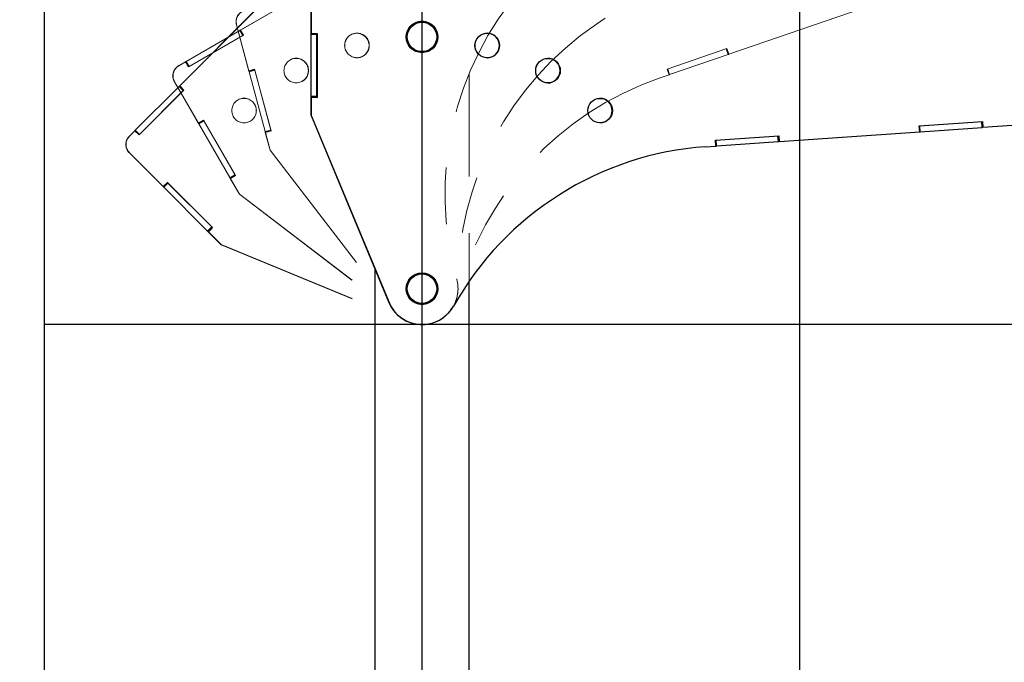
# Paper-space layout 'Sheet9' of a CAD drawing. Header units: inches. Extents: x 2.34 to 9.39, y 0.52 to 7.47.
# Tile 27 of 32: x 4.06 to 5.8, y 4.06 to 5.19. Entities that reach past the tile are written whole.
import ezdxf

# ---------------------------------------------------------------- set-up
doc = ezdxf.new("R2010")
doc.units = ezdxf.units.IN
doc.header["$MEASUREMENT"] = 0
doc.linetypes.add('PHANTOM', pattern=[0.5, 0.25, -0.05, 0.05, -0.05, 0.05, -0.05])
doc.layers.add('FORMAT', color=7, linetype='Continuous')
doc.styles.add('SLDTEXTSTYLE0', font='TXT', dxfattribs={"width": 0.75})
doc.dimstyles.new('SLDDIMSTYLE11', dxfattribs={"dimtxt": 0.104167, "dimasz": 0.13, "dimexe": 0, "dimexo": 0.0625, "dimgap": 0.026042, "dimtad": 0, "dimtih": 1, "dimtoh": 1, "dimdec": 1, "dimlfac": 18, "dimrnd": 1e-09, "dimzin": 12, "dimdsep": 46, "dimtxsty": 'SLDTEXTSTYLE0', "dimsah": 1, "dimcen": 0.09, "dimadec": 0, "dimazin": 3, "dimtfac": 1, "dimtdec": 1, "dimtofl": 0, "dimtmove": 0, "dimatfit": 3, "dimfxl": 1, "dimfrac": 2, "dimtolj": 1, "dimtzin": 12, "dimarcsym": 0})
doc.dimstyles.new('SLDDIMSTYLE13', dxfattribs={"dimtxt": 0.104167, "dimasz": 0.13, "dimexe": 0, "dimexo": 0.0625, "dimgap": 0.026042, "dimtad": 0, "dimtih": 1, "dimtoh": 1, "dimlfac": 18, "dimrnd": 1e-09, "dimzin": 12, "dimdsep": 46, "dimtxsty": 'SLDTEXTSTYLE0', "dimsah": 1, "dimcen": 0.09, "dimadec": 0, "dimazin": 3, "dimtfac": 1, "dimtofl": 0, "dimtmove": 0, "dimatfit": 3, "dimfxl": 1, "dimfrac": 2, "dimtolj": 1, "dimtzin": 12, "dimarcsym": 0})

# ---------------------------------------------------------------- blocks, each defined once
blk = doc.blocks.new('_D_74')
at = {"layer": 'FORMAT', "color": 7}
for p, q in [((7.0993, 1.4987), (7.0993, 0.654)), ((4.7742, 0.9687), (4.7742, 0.654)), ((4.7742, 0.779), (5.4507, 0.779)), ((7.0993, 0.779), (6.3769, 0.779))]:
    blk.add_line(p, q, dxfattribs=at)
for points in [[(4.7742, 0.779), (4.9042, 0.759), (4.9042, 0.799)], [(7.0993, 0.779), (6.9693, 0.799), (6.9693, 0.759)]]:
    blk.add_solid(points, dxfattribs=at)
at = {"layer": 'FORMAT', "color": 7, "insert": (5.4507, 0.8305), "char_height": 0.10417, "attachment_point": 1, "style": 'SLDTEXTSTYLE0'}
blk.add_mtext('HOOK REACH', dxfattribs=at)
blk = doc.blocks.new('_D_76')
at = {"layer": 'FORMAT', "color": 7}
for p, q in [((5.9692, 6.7509), (3.1807, 6.7509)), ((3.3057, 6.7509), (3.3057, 5.1785)), ((3.1518, 5.1574), (3.1201, 5.1574)), ((3.1201, 5.1574), (3.1201, 4.9919)), ((3.4596, 5.1574), (3.4913, 5.1574)), ((3.4913, 5.1574), (3.4913, 4.9919)), ((3.1201, 4.9919), (3.1518, 4.9919)), ((3.4913, 4.9919), (3.4596, 4.9919)), ((3.3057, 1.9861), (3.3057, 4.8319)), ((4.0576, 1.9861), (3.1807, 1.9861))]:
    blk.add_line(p, q, dxfattribs=at)
for points in [[(3.3057, 6.7509), (3.2857, 6.6209), (3.3257, 6.6209)], [(3.3057, 1.9861), (3.3257, 2.1161), (3.2857, 2.1161)]]:
    blk.add_solid(points, dxfattribs=at)
at = {"layer": 'FORMAT', "color": 7, "char_height": 0.10417, "attachment_point": 1, "style": 'SLDTEXTSTYLE0'}
for s, insert in [('2178', (3.1518, 5.1261)), ('85.8', (3.1711, 4.9661))]:
    blk.add_mtext(s, dxfattribs=dict(at, insert=insert))
blk = doc.blocks.new('_D_78')
at = {"layer": 'FORMAT', "color": 7}
for p, q in [((4.8516, 5.714), (3.553, 5.714)), ((3.678, 5.714), (3.678, 4.5406)), ((3.524, 4.5195), (3.4923, 4.5195)), ((3.4923, 4.5195), (3.4923, 4.354)), ((3.8319, 4.5195), (3.8636, 4.5195)), ((3.8636, 4.5195), (3.8636, 4.354)), ((3.4923, 4.354), (3.524, 4.354)), ((3.8636, 4.354), (3.8319, 4.354)), ((3.678, 1.9861), (3.678, 4.194)), ((4.0576, 1.9861), (3.553, 1.9861))]:
    blk.add_line(p, q, dxfattribs=at)
for points in [[(3.678, 5.714), (3.658, 5.584), (3.698, 5.584)], [(3.678, 1.9861), (3.698, 2.1161), (3.658, 2.1161)]]:
    blk.add_solid(points, dxfattribs=at)
at = {"layer": 'FORMAT', "color": 7, "char_height": 0.10417, "attachment_point": 1, "style": 'SLDTEXTSTYLE0'}
for s, insert in [('1704', (3.524, 4.4883)), ('67.1', (3.5433, 4.3283))]:
    blk.add_mtext(s, dxfattribs=dict(at, insert=insert))

psp = doc.layouts.new('Sheet9')

# ---------------------------------------------------------------- linework, layer by layer
at = {"color": 7, "linetype": 'Continuous'}
for p, q in [((4.10756, 1.98613), (4.10756, 7.31946)), ((4.77422, 1.98613), (4.77422, 7.31946)), ((5.44089, 1.98613), (5.44089, 7.31946)), ((4.10756, 4.65279), (7.44089, 4.65279))]:
    psp.add_line(p, q, dxfattribs=at)
at = {"color": 7, "linetype": 'PHANTOM', "lineweight": 18}
for p, q in [((4.61866, 5.26698), (4.45337, 5.17155)), ((4.61894, 5.26714), (4.45364, 5.17171)), ((4.48118, 5.20792), (4.34621, 5.07296)), ((4.4814, 5.20814), (4.34644, 5.07318)), ((5.31596, 5.12915), (5.55122, 5.21016)), ((4.44665, 5.18111), (4.44696, 5.18119)), ((4.46865, 5.099), (4.44665, 5.18111)), ((4.44665, 5.18111), (4.46844, 5.09981)), ((4.44665, 5.18111), (4.44665, 5.18111)), ((4.44696, 5.18119), (4.46874, 5.09989)), ((5.08252, 5.1825), (5.09777, 5.19278)), ((4.35775, 5.11634), (4.45249, 5.17104)), ((4.45885, 5.16269), (4.3621, 5.10682)), ((4.45249, 5.17104), (4.45319, 5.17144)), ((4.45769, 5.16202), (4.45249, 5.17104)), ((4.45337, 5.17155), (4.45319, 5.17144)), ((4.45839, 5.16242), (4.45319, 5.17144)), ((4.45337, 5.17155), (4.45364, 5.17171)), ((4.45364, 5.17171), (4.45885, 5.16269)), ((4.45769, 5.16202), (4.45839, 5.16242)), ((4.45858, 5.16253), (4.45839, 5.16242)), ((4.45858, 5.16253), (4.45885, 5.16269)), ((4.36296, 5.10732), (4.45769, 5.16202)), ((5.20693, 5.10262), (5.31257, 5.139)), ((5.21127, 5.09311), (5.31471, 5.12873)), ((5.31471, 5.12873), (5.31132, 5.13856)), ((5.31547, 5.12899), (5.31208, 5.13883)), ((5.31257, 5.139), (5.31596, 5.12915)), ((5.31471, 5.12873), (5.31547, 5.12899)), ((5.31547, 5.12899), (5.31581, 5.12911)), ((5.31565, 5.12907), (5.31596, 5.12915)), ((4.35689, 5.11585), (4.34487, 5.10891)), ((4.35689, 5.11584), (4.34515, 5.10906)), ((4.35661, 5.11569), (4.35689, 5.11584)), ((4.35689, 5.11585), (4.35701, 5.11591)), ((4.3621, 5.10683), (4.35689, 5.11585)), ((4.3621, 5.10682), (4.35689, 5.11584)), ((4.35701, 5.11591), (4.35775, 5.11634)), ((4.36221, 5.10689), (4.35701, 5.11591)), ((4.36296, 5.10732), (4.35775, 5.11634)), ((4.33725, 5.10128), (4.33725, 5.10128)), ((4.34487, 5.10891), (4.34515, 5.10906)), ((4.34487, 5.10891), (4.34487, 5.10891)), ((4.3621, 5.10683), (4.36221, 5.10689)), ((4.3621, 5.10683), (4.3621, 5.10682)), ((4.36221, 5.10689), (4.36296, 5.10732)), ((4.46844, 5.09981), (4.46874, 5.09989)), ((4.47871, 5.1017), (4.46865, 5.099)), ((4.46886, 5.0982), (4.46865, 5.099)), ((4.46874, 5.09989), (4.4788, 5.10258)), ((4.47892, 5.10089), (4.46886, 5.0982)), ((4.49719, 4.99248), (4.46886, 5.0982)), ((4.47871, 5.1017), (4.47849, 5.1025)), ((4.47892, 5.10089), (4.47871, 5.1017)), ((4.4788, 5.10258), (4.50799, 4.99365)), ((4.50725, 4.99518), (4.47892, 5.10089)), ((4.85756, 3.41321), (4.85756, 5.09548)), ((5.19294, 5.08678), (5.21032, 5.09277)), ((5.21032, 5.09277), (5.20693, 5.10262)), ((5.21034, 5.09279), (5.20695, 5.10262)), ((5.21046, 5.09283), (5.20707, 5.10267)), ((5.21127, 5.09311), (5.20789, 5.10295)), ((5.21032, 5.09278), (5.21034, 5.09279)), ((5.21034, 5.09279), (5.21046, 5.09283)), ((5.21046, 5.09283), (5.21127, 5.09311)), ((4.33725, 5.08045), (4.33753, 5.08061)), ((4.37975, 5.00684), (4.33725, 5.08045)), ((4.33725, 5.08045), (4.37934, 5.00756)), ((4.33725, 5.08045), (4.33725, 5.08045)), ((4.33753, 5.08061), (4.37961, 5.00772)), ((4.26814, 4.99489), (4.34549, 5.07224)), ((4.35381, 5.06582), (4.2748, 4.98682)), ((4.27551, 4.98752), (4.35286, 5.06487)), ((4.34549, 5.07224), (4.34606, 5.07281)), ((4.35286, 5.06487), (4.34549, 5.07224)), ((4.34621, 5.07296), (4.34606, 5.07281)), ((4.35343, 5.06544), (4.34606, 5.07281)), ((4.34621, 5.07296), (4.34644, 5.07318)), ((4.34644, 5.07318), (4.35381, 5.06582)), ((4.35286, 5.06487), (4.35343, 5.06544)), ((4.35358, 5.06559), (4.35343, 5.06544)), ((4.35358, 5.06559), (4.35381, 5.06582)), ((4.37934, 5.00756), (4.37961, 5.00772)), ((4.37961, 5.00772), (4.38863, 5.01293)), ((4.38877, 5.01205), (4.37975, 5.00684)), ((4.38016, 5.00612), (4.37975, 5.00684)), ((4.38919, 5.01132), (4.38016, 5.00612)), ((4.43489, 4.91133), (4.38016, 5.00612)), ((4.38877, 5.01205), (4.38835, 5.01277)), ((4.38863, 5.01293), (4.44502, 4.91526)), ((4.38919, 5.01132), (4.38877, 5.01205)), ((4.44391, 4.91654), (4.38919, 5.01132)), ((4.26744, 4.99418), (4.25763, 4.98437)), ((4.26744, 4.99418), (4.25785, 4.98459)), ((4.26721, 4.99396), (4.26744, 4.99418)), ((4.26744, 4.99418), (4.26753, 4.99428)), ((4.2748, 4.98682), (4.26744, 4.99418)), ((4.2748, 4.98682), (4.26744, 4.99418)), ((4.26753, 4.99428), (4.26814, 4.99489)), ((4.2749, 4.98691), (4.26753, 4.99428)), ((4.27551, 4.98752), (4.26814, 4.99489)), ((4.50725, 4.99518), (4.49719, 4.99248)), ((4.4974, 4.99168), (4.49719, 4.99248)), ((4.50747, 4.99437), (4.4974, 4.99168)), ((4.50596, 4.95975), (4.4974, 4.99168)), ((4.50591, 4.99309), (4.49762, 4.99087)), ((4.49762, 4.99087), (4.49793, 4.99095)), ((4.49762, 4.99087), (4.50596, 4.95975)), ((4.50799, 4.99365), (4.49793, 4.99095)), ((4.49793, 4.99095), (4.50627, 4.95983)), ((4.50747, 4.99437), (4.50725, 4.99518)), ((4.50768, 4.99357), (4.50747, 4.99437)), ((4.50768, 4.99357), (4.50799, 4.99365)), ((4.25224, 4.97503), (4.25224, 4.97503)), ((4.25763, 4.98437), (4.25785, 4.98459)), ((4.25763, 4.98437), (4.25763, 4.98437)), ((4.2748, 4.98682), (4.2749, 4.98691)), ((4.2748, 4.98682), (4.2748, 4.98682)), ((4.2749, 4.98691), (4.27551, 4.98752)), ((4.25763, 4.95491), (4.25786, 4.95514)), ((4.31773, 4.89481), (4.25763, 4.95491)), ((4.25763, 4.95491), (4.31715, 4.8954)), ((4.25763, 4.95491), (4.25763, 4.95491)), ((4.25786, 4.95514), (4.31737, 4.89562)), ((4.50596, 4.95975), (4.50627, 4.95983)), ((4.50596, 4.95975), (4.50596, 4.95975)), ((4.50596, 4.95975), (4.72405, 4.67662)), ((4.50627, 4.95983), (4.72436, 4.6767)), ((4.31737, 4.89562), (4.32473, 4.90298)), ((4.3251, 4.90217), (4.31773, 4.89481)), ((4.32569, 4.90158), (4.31832, 4.89422)), ((4.3251, 4.90217), (4.32451, 4.90276)), ((4.32473, 4.90298), (4.40448, 4.82324)), ((4.32569, 4.90158), (4.3251, 4.90217)), ((4.40308, 4.82419), (4.32569, 4.90158)), ((4.44391, 4.91654), (4.43489, 4.91133)), ((4.4353, 4.91061), (4.43489, 4.91133)), ((4.44432, 4.91582), (4.4353, 4.91061)), ((4.45183, 4.88199), (4.4353, 4.91061)), ((4.44315, 4.91418), (4.43572, 4.90989)), ((4.43572, 4.90989), (4.436, 4.91005)), ((4.43572, 4.90989), (4.45184, 4.88199)), ((4.44502, 4.91526), (4.436, 4.91005)), ((4.436, 4.91005), (4.45211, 4.88215)), ((4.44432, 4.91582), (4.44391, 4.91654)), ((4.44474, 4.9151), (4.44432, 4.91582)), ((4.44474, 4.9151), (4.44502, 4.91526)), ((4.31715, 4.8954), (4.31737, 4.89562)), ((4.31832, 4.89422), (4.31773, 4.89481)), ((4.39571, 4.81683), (4.31832, 4.89422)), ((4.45184, 4.88199), (4.45183, 4.88199)), ((4.45184, 4.88199), (4.45211, 4.88215)), ((4.45184, 4.88199), (4.73577, 4.66496)), ((4.45211, 4.88215), (4.73605, 4.66511)), ((4.85756, 3.41321), (4.85756, 4.86894)), ((4.40308, 4.82419), (4.39571, 4.81683)), ((4.3963, 4.81624), (4.39571, 4.81683)), ((4.40367, 4.8236), (4.3963, 4.81624)), ((4.41967, 4.79286), (4.3963, 4.81624)), ((4.40296, 4.82172), (4.39689, 4.81565)), ((4.39689, 4.81565), (4.39712, 4.81588)), ((4.39689, 4.81565), (4.41968, 4.79287)), ((4.40448, 4.82324), (4.39712, 4.81588)), ((4.39712, 4.81588), (4.4199, 4.79309)), ((4.40367, 4.8236), (4.40308, 4.82419)), ((4.40425, 4.82302), (4.40367, 4.8236)), ((4.40425, 4.82302), (4.40448, 4.82324)), ((4.41968, 4.79287), (4.41967, 4.79286)), ((4.41968, 4.79287), (4.4199, 4.79309)), ((4.41968, 4.79287), (4.75011, 4.65672)), ((4.4199, 4.79309), (4.75034, 4.65694)), ((4.85756, 3.41321), (4.85756, 4.76632)), ((4.69089, 4.71968), (4.69089, 3.41321)), ((4.69089, 4.69926), (4.69089, 3.41321)), ((4.69089, 4.68112), (4.69089, 3.41321)), ((4.72405, 4.67662), (4.72436, 4.6767)), ((4.73577, 4.66496), (4.73605, 4.66511)), ((4.80566, 4.66028), (4.80594, 4.66043)), ((4.81883, 4.67029), (4.81906, 4.67051)), ((4.75011, 4.65672), (4.75034, 4.65694)), ((4.79035, 4.65401), (4.79066, 4.65409))]:
    psp.add_line(p, q, dxfattribs=at)
at = {"color": 7, "linetype": 'Continuous', "lineweight": 25}
for p, q in [((4.57829, 5.16498), (4.57828, 5.24998)), ((4.57828, 5.24998), (4.5783, 5.16581)), ((4.5786, 5.24998), (4.57861, 5.16581)), ((4.58871, 5.16498), (4.57829, 5.16498)), ((4.57829, 5.16415), (4.57829, 5.16498)), ((4.58871, 5.16415), (4.57829, 5.16415)), ((4.57831, 5.0547), (4.57829, 5.16415)), ((4.5783, 5.16581), (4.57861, 5.16581)), ((4.57861, 5.16581), (4.58903, 5.16582)), ((4.58871, 5.16498), (4.58871, 5.16582)), ((4.58871, 5.16415), (4.58871, 5.16498)), ((4.58873, 5.05471), (4.58871, 5.16415)), ((4.58903, 5.16582), (4.58904, 5.05304)), ((4.58873, 5.05471), (4.57831, 5.0547)), ((4.57831, 5.05387), (4.57831, 5.0547)), ((4.58873, 5.05387), (4.57831, 5.05387)), ((4.57832, 5.02081), (4.57831, 5.05387)), ((4.57832, 5.05304), (4.57832, 5.02081)), ((4.57832, 5.05304), (4.57863, 5.05304)), ((4.58689, 5.05304), (4.57832, 5.05304)), ((4.57863, 5.05304), (4.57864, 5.02081)), ((4.58904, 5.05304), (4.57863, 5.05304)), ((4.58873, 5.05387), (4.58873, 5.05471)), ((4.58873, 5.05304), (4.58873, 5.05387)), ((4.58873, 5.05304), (4.58904, 5.05304)), ((4.57832, 5.02081), (4.57864, 5.02081)), ((4.57832, 5.02081), (4.71576, 4.69091)), ((4.57832, 5.02081), (4.57832, 5.02081)), ((4.57864, 5.02081), (4.71608, 4.69091)), ((5.65205, 5.00274), (5.7635, 5.01056)), ((5.76291, 5.00009), (5.76218, 5.01047)), ((5.76371, 5.00014), (5.76299, 5.01052)), ((5.7635, 5.01056), (5.76423, 5.00017)), ((5.76423, 5.00017), (6.01244, 5.01758)), ((5.40457, 4.97494), (5.65278, 4.99235)), ((5.65278, 4.99235), (5.65205, 5.00274)), ((5.65279, 4.99236), (5.65206, 5.00274)), ((5.65293, 4.99237), (5.6522, 5.00275)), ((5.65278, 4.99236), (5.65279, 4.99236)), ((5.65279, 4.99236), (5.65293, 4.99237)), ((5.65293, 4.99237), (5.65378, 4.99243)), ((5.65378, 4.99243), (5.65305, 5.00281)), ((5.65378, 4.99243), (5.76291, 5.00009)), ((5.76291, 5.00009), (5.76371, 5.00014)), ((5.76371, 5.00014), (5.76407, 5.00017)), ((5.76391, 5.00017), (5.76423, 5.00017)), ((5.29239, 4.97752), (5.40384, 4.98533)), ((5.29312, 4.96713), (5.29239, 4.97752)), ((5.29313, 4.96714), (5.29241, 4.97752)), ((5.29327, 4.96715), (5.29254, 4.97753)), ((5.29412, 4.96721), (5.29339, 4.97759)), ((5.29412, 4.96721), (5.40325, 4.97486)), ((5.40325, 4.97486), (5.40252, 4.98524)), ((5.40325, 4.97486), (5.40405, 4.97492)), ((5.40405, 4.97492), (5.40333, 4.9853)), ((5.40384, 4.98533), (5.40457, 4.97494)), ((5.40405, 4.97492), (5.40441, 4.97494)), ((5.40425, 4.97494), (5.40457, 4.97494)), ((5.27478, 4.96584), (5.29312, 4.96713)), ((5.29312, 4.96714), (5.29313, 4.96714)), ((5.29313, 4.96714), (5.29327, 4.96715)), ((5.29327, 4.96715), (5.29412, 4.96721)), ((4.69089, 4.75061), (4.69089, 3.41321)), ((4.85756, 3.41321), (4.85756, 4.72861)), ((4.71576, 4.69091), (4.71608, 4.69091)), ((4.77395, 4.65193), (4.77427, 4.65192))]:
    psp.add_line(p, q, dxfattribs=at)
for centre, radius in [((4.77422, 5.15974), 0.02778), ((4.77422, 5.15974), 0.02604), ((4.88945, 5.14461), 0.02169), ((4.9966, 5.10022), 0.02169), ((5.08861, 5.02961), 0.02169), ((4.77422, 4.71529), 0.02778), ((4.77422, 4.71529), 0.02604)]:
    psp.add_circle(centre, radius, dxfattribs=at)
at = {"color": 7, "linetype": 'PHANTOM', "lineweight": 18}
for centre, radius in [((4.77422, 5.15974), 0.02778), ((4.77422, 5.15974), 0.02778), ((4.77422, 5.15974), 0.02778), ((4.77422, 5.15974), 0.02604), ((4.77422, 5.15974), 0.02604), ((4.77422, 5.15974), 0.02604), ((4.65935, 5.14474), 0.02169), ((4.65943, 5.14472), 0.02169), ((4.6595, 5.14467), 0.02169), ((4.88941, 5.14467), 0.02169), ((4.88947, 5.14464), 0.02169), ((4.5522, 5.10038), 0.02169), ((4.55228, 5.10035), 0.02169), ((4.99662, 5.10023), 0.02169), ((4.46019, 5.02978), 0.02169), ((4.77422, 4.71529), 0.02778), ((4.77422, 4.71529), 0.02778), ((4.77422, 4.71529), 0.02778), ((4.77422, 4.71529), 0.02604), ((4.77422, 4.71529), 0.02604), ((4.77422, 4.71529), 0.02604)]:
    psp.add_circle(centre, radius, dxfattribs=at)
for centre, radius, start, end in [((5.37022, 4.88212), 0.55528, 139.00677, 195.62669), ((4.46677, 5.1865), 0.02083, 105.01336, 195.01303), ((4.46677, 5.1865), 0.02083, 135, 195), ((4.46708, 5.18658), 0.02083, 105.01336, 195.01303), ((5.39309, 4.72219), 0.55528, 124.00677, 180.62669), ((4.65912, 5.14452), 0.0217, 315.02021, 134.72654), ((4.65914, 5.14456), 0.0217, 300.02021, 119.72654), ((4.65919, 5.14459), 0.0217, 285.02021, 104.72654), ((4.88912, 5.14452), 0.0217, 300.02021, 119.72654), ((4.88915, 5.14457), 0.0217, 285.02021, 104.72654), ((4.55196, 5.10015), 0.0217, 315.02021, 134.72654), ((4.552, 5.10019), 0.0217, 300.02021, 119.72654), ((4.9963, 5.10015), 0.0217, 285.02021, 104.72654), ((4.35529, 5.09087), 0.02083, 120.01336, 210.01303), ((4.35529, 5.09087), 0.02083, 150, 210), ((4.35556, 5.09103), 0.02083, 120.01336, 210.01303), ((4.35529, 5.09087), 0.02083, 120, 150), ((5.37378, 4.56178), 0.55528, 109.00677, 165.62669), ((4.45995, 5.02956), 0.0217, 315.02021, 134.72654), ((4.27236, 4.96965), 0.02083, 135.01336, 225.01303), ((4.27236, 4.96964), 0.02083, 165, 225), ((4.27258, 4.96987), 0.02083, 135.01336, 225.01303), ((4.27236, 4.96964), 0.02083, 135, 165), ((4.77448, 4.71549), 0.06333, 247.59363, 15.62935), ((4.77452, 4.71542), 0.06333, 232.59363, 0.62935), ((4.77454, 4.71534), 0.06333, 217.59363, 345.62935), ((4.77424, 4.71526), 0.06334, 217.5976, 284.7413), ((4.77424, 4.71527), 0.06334, 232.5976, 299.7413), ((4.77425, 4.71528), 0.06334, 247.5976, 314.7413)]:
    psp.add_arc(centre, radius, start, end, dxfattribs=at)
at = {"color": 7, "linetype": 'Continuous', "lineweight": 25}
for centre, radius, start, end in [((4.88912, 5.14461), 0.0217, 270.03021, 89.73654), ((4.99627, 5.10023), 0.0217, 270.03021, 89.73654), ((5.08829, 5.02962), 0.0217, 270.03021, 89.73654), ((5.31367, 4.41192), 0.55528, 94.01677, 150.63669), ((4.77423, 4.71526), 0.06334, 202.6076, 269.7513), ((4.77454, 4.71525), 0.06333, 202.60363, 330.63935)]:
    psp.add_arc(centre, radius, start, end, dxfattribs=at)

# ---------------------------------------------------------------- dimensions: what is measured, and where the dimension line sits
at = {"layer": 'FORMAT', "color": 7}
for base, p1, picture, middle in [((3.30571, 1.98613), (6.01917, 6.75093), '_D_76', (3.30571, 5.00518)), ((3.67796, 1.98613), (4.90157, 5.714), '_D_78', (3.67796, 4.36732))]:
    dim = psp.add_linear_dim(base=base, p1=p1, p2=(4.10756, 1.98613), angle=90, dimstyle='SLDDIMSTYLE11', dxfattribs=at)
    dim.commit()
    dim.dimension.update_dxf_attribs({"geometry": picture, "text_midpoint": middle, "dimtype": 160})
dim = psp.add_linear_dim(base=(7.09926, 0.77901), p1=(4.77422, 1.98613), p2=(7.09926, 4.67161), text='HOOK REACH', dimstyle='SLDDIMSTYLE13', dxfattribs=at)
dim.commit()
dim.dimension.update_dxf_attribs({"geometry": '_D_74', "text_midpoint": (5.91381, 0.77901), "dimtype": 160})

doc.saveas('drawing.dxf')
